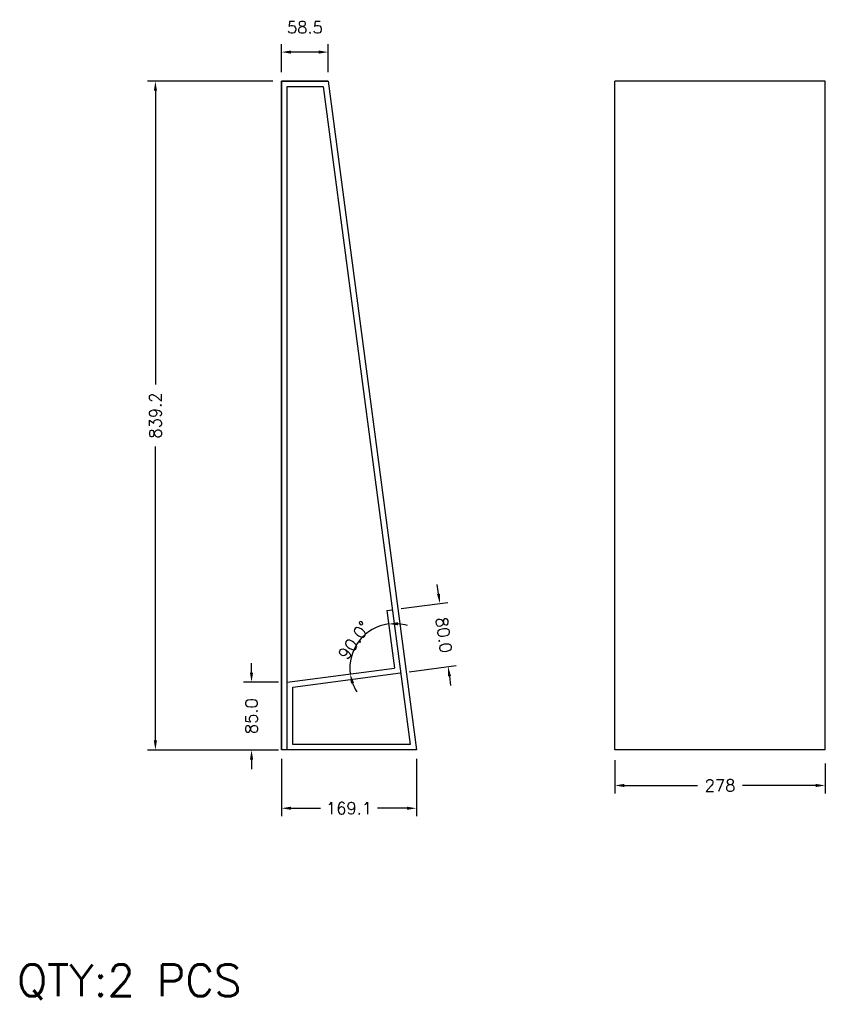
# Model space of a CAD drawing. Extents: x 11.1 to 21.2, y -85.6 to -73.2.
import ezdxf

# ---------------------------------------------------------------- set-up
doc = ezdxf.new("R2010")
doc.units = 0
doc.header["$LTSCALE"] = 1.28622
doc.header["$MEASUREMENT"] = 0
doc.layers.get('0').update_dxf_attribs({"linetype": 'CONTINUOUS'})
doc.layers.get('Defpoints').update_dxf_attribs({"linetype": 'CONTINUOUS'})
doc.styles.add('Roman', font='romans.shx', dxfattribs={"bigfont": 'hztxt.shx'})
doc.styles.get("Standard").update_dxf_attribs({"font": 'romans.shx'})
doc.dimstyles.get("Standard").update_dxf_attribs({"dimtxt": 0.15, "dimasz": 0.12, "dimexe": 0.1, "dimexo": 0.11, "dimgap": 0.09, "dimtad": 0, "dimdec": 1, "dimlfac": 100, "dimzin": 0, "dimdsep": 46, "dimtxsty": 'Standard', "dimcen": 0.11, "dimclrd": 5, "dimclre": 98, "dimclrt": 7, "dimadec": 1, "dimazin": 0, "dimtfac": 1, "dimtdec": 1, "dimtofl": 0, "dimtmove": 2, "dimatfit": 3, "dimfxl": 0, "dimtolj": 1, "dimtzin": 0, "dimarcsym": 0})

# ---------------------------------------------------------------- blocks, each defined once
blk = doc.blocks.new('*D1')
at = {"color": 98, "lineweight": -2}
for p, q in [((14.301, -73.979), (12.73, -73.979)), ((14.301, -82.371), (12.73, -82.371))]:
    blk.add_line(p, q, dxfattribs=at)
at = {"color": 5, "lineweight": -2}
for p, q in [((12.83, -74.099), (12.83, -77.785)), ((12.83, -82.251), (12.83, -78.565))]:
    blk.add_line(p, q, dxfattribs=at)
at = {"color": 5}
for points in [[(12.81, -74.099), (12.85, -74.099), (12.83, -73.979)], [(12.81, -82.251), (12.85, -82.251), (12.83, -82.371)]]:
    blk.add_solid(points, dxfattribs=at)
at = {"layer": 'Defpoints', "color": 0}
for p in [(12.83, -73.979), (14.411, -73.979), (14.411, -82.371)]:
    blk.add_point(p, dxfattribs=at)
at = {"color": 7, "insert": (12.83, -78.175), "char_height": 0.15, "attachment_point": 5, "rotation": 90}
blk.add_mtext('\\A1;839.2', dxfattribs=at)
blk = doc.blocks.new('*D4')
at = {"color": 5, "lineweight": -2}
for start, end in [(97.5089, 187.5089), (72.8393, 85.1741), (199.8437, 212.1785)]:
    blk.add_arc((15.826, -81.343), 0.558, start, end, dxfattribs=at)
at = {"color": 5}
for points in [[(15.873, -80.807), (15.872, -80.767), (15.753, -80.79)], [(15.281, -81.538), (15.32, -81.528), (15.272, -81.416)]]:
    blk.add_solid(points, dxfattribs=at)
at = {"layer": 'Defpoints', "color": 0}
for p in [(15.73, -80.62), (15.486, -80.9), (15.826, -81.343), (15.826, -81.343), (14.481, -81.521)]:
    blk.add_point(p, dxfattribs=at)
at = {"color": 7, "insert": (15.323, -80.995), "char_height": 0.15, "attachment_point": 5, "rotation": 55.269}
blk.add_mtext('\\A1;90.0°', dxfattribs=at)
blk = doc.blocks.new('*D3')
at = {"color": 98, "lineweight": -2}
for p, q in [((14.411, -82.481), (14.411, -83.202)), ((16.102, -82.481), (16.102, -83.202))]:
    blk.add_line(p, q, dxfattribs=at)
at = {"color": 5, "lineweight": -2}
for p, q in [((14.531, -83.102), (14.899, -83.102)), ((15.982, -83.102), (15.615, -83.102))]:
    blk.add_line(p, q, dxfattribs=at)
at = {"color": 5}
for points in [[(14.531, -83.082), (14.531, -83.122), (14.411, -83.102)], [(15.982, -83.082), (15.982, -83.122), (16.102, -83.102)]]:
    blk.add_solid(points, dxfattribs=at)
at = {"layer": 'Defpoints', "color": 0}
for p in [(14.411, -82.371), (16.102, -82.371), (16.102, -83.102)]:
    blk.add_point(p, dxfattribs=at)
at = {"color": 7, "insert": (15.257, -83.102), "char_height": 0.15, "attachment_point": 5}
blk.add_mtext('\\A1;169.1', dxfattribs=at)
blk = doc.blocks.new('*D2')
at = {"color": 5, "lineweight": -2}
for p, q in [((14.035, -81.401), (14.035, -81.281)), ((14.035, -82.491), (14.035, -82.611))]:
    blk.add_line(p, q, dxfattribs=at)
at = {"color": 98, "lineweight": -2}
for p, q in [((14.371, -81.521), (13.935, -81.521)), ((14.371, -82.371), (13.935, -82.371))]:
    blk.add_line(p, q, dxfattribs=at)
at = {"color": 5}
for points in [[(14.015, -81.401), (14.055, -81.401), (14.035, -81.521)], [(14.015, -82.491), (14.055, -82.491), (14.035, -82.371)]]:
    blk.add_solid(points, dxfattribs=at)
at = {"layer": 'Defpoints', "color": 0}
for p in [(14.481, -81.521), (14.035, -82.371), (14.481, -82.371)]:
    blk.add_point(p, dxfattribs=at)
at = {"color": 7, "insert": (14.035, -81.946), "char_height": 0.15, "attachment_point": 5, "rotation": 90}
blk.add_mtext('\\A1;85.0', dxfattribs=at)
blk = doc.blocks.new('*D5')
at = {"color": 5, "lineweight": -2}
for p, q in [((16.38, -80.413), (16.364, -80.294)), ((16.515, -81.444), (16.531, -81.563))]:
    blk.add_line(p, q, dxfattribs=at)
at = {"color": 98, "lineweight": -2}
for p, q in [((15.909, -80.596), (16.494, -80.519)), ((16.013, -81.389), (16.599, -81.312))]:
    blk.add_line(p, q, dxfattribs=at)
at = {"color": 5}
for points in [[(16.399, -80.41), (16.36, -80.416), (16.395, -80.532)], [(16.535, -81.441), (16.496, -81.447), (16.5, -81.325)]]:
    blk.add_solid(points, dxfattribs=at)
at = {"layer": 'Defpoints', "color": 0}
for p in [(15.8, -80.61), (16.5, -81.325), (15.904, -81.404)]:
    blk.add_point(p, dxfattribs=at)
at = {"color": 7, "insert": (16.447, -80.929), "char_height": 0.15, "attachment_point": 5, "rotation": 277.5089}
blk.add_mtext('\\A1;80.0', dxfattribs=at)
blk = doc.blocks.new('*D0')
at = {"color": 98, "lineweight": -2}
for p, q in [((18.588, -82.499), (18.588, -82.916)), ((21.228, -82.541), (21.228, -82.916))]:
    blk.add_line(p, q, dxfattribs=at)
at = {"color": 5, "lineweight": -2}
for p, q in [((18.708, -82.816), (19.625, -82.816)), ((21.108, -82.816), (20.19, -82.816))]:
    blk.add_line(p, q, dxfattribs=at)
at = {"color": 5}
for points in [[(18.708, -82.796), (18.708, -82.836), (18.588, -82.816)], [(21.108, -82.796), (21.108, -82.836), (21.228, -82.816)]]:
    blk.add_solid(points, dxfattribs=at)
at = {"layer": 'Defpoints', "color": 0}
for p in [(18.588, -82.389), (21.228, -82.431), (18.588, -82.816)]:
    blk.add_point(p, dxfattribs=at)
at = {"color": 7, "insert": (19.908, -82.816), "char_height": 0.15, "attachment_point": 5}
blk.add_mtext('\\A1;278', dxfattribs=at)
blk = doc.blocks.new('*D6')
at = {"color": 98, "lineweight": -2}
for p, q in [((14.411, -73.869), (14.411, -73.515)), ((14.996, -73.869), (14.996, -73.515))]:
    blk.add_line(p, q, dxfattribs=at)
at = {"color": 5, "lineweight": -2}
blk.add_line((14.876, -73.615), (14.531, -73.615), dxfattribs=at)
at = {"color": 5}
for points in [[(14.531, -73.595), (14.531, -73.635), (14.411, -73.615)], [(14.876, -73.595), (14.876, -73.635), (14.996, -73.615)]]:
    blk.add_solid(points, dxfattribs=at)
at = {"layer": 'Defpoints', "color": 0}
for p in [(14.411, -73.615), (14.411, -73.979), (14.996, -73.979)]:
    blk.add_point(p, dxfattribs=at)
at = {"color": 7, "insert": (14.704, -73.305), "char_height": 0.15, "attachment_point": 5}
blk.add_mtext('\\A1;58.5', dxfattribs=at)

msp = doc.modelspace()

# ---------------------------------------------------------------- linework, layer by layer
for p, q in [((14.4113, -73.9786), (14.4113, -82.3706)), ((14.9963, -73.9786), (14.4113, -73.9786)), ((14.9963, -73.9786), (16.1024, -82.3706)), ((18.5876, -82.3706), (18.5876, -73.9786)), ((21.2276, -73.9786), (18.5876, -73.9786)), ((21.2276, -82.3706), (21.2276, -73.9786)), ((14.4813, -82.3706), (14.4813, -74.0486)), ((14.4813, -74.0486), (14.9349, -74.0486)), ((14.9349, -74.0486), (16.0226, -82.3006)), ((15.7304, -80.6196), (15.7998, -80.6105)), ((15.7304, -80.6196), (15.8258, -81.3434)), ((14.4813, -81.5206), (15.8258, -81.3434)), ((14.5513, -81.582), (15.9044, -81.4036)), ((14.5513, -82.3006), (14.5513, -81.582)), ((16.0226, -82.3006), (14.5513, -82.3006)), ((21.2276, -82.3706), (18.5876, -82.3706))]:
    msp.add_line(p, q)
msp.add_lwpolyline([(16.1024, -82.3706), (14.4113, -82.3706), (14.4113, -73.9786), (14.9963, -73.9786)])

# ---------------------------------------------------------------- texts
at = {"insert": (11.0972, -85.061), "char_height": 0.4, "width": 14.0926, "attachment_point": 1, "style": 'Roman'}
msp.add_mtext('{\\fRomanS|b0|i0|c134|p2;QTY:2 PCS}', dxfattribs=at)

# ---------------------------------------------------------------- dimensions: what is measured, and where the dimension line sits
for base, p1, p2, picture, middle in [((14.4113, -73.6153), (14.9963, -73.9786), (14.4113, -73.9786), '*D6', (14.7038, -73.3053)), ((16.1024, -83.1024), (14.4113, -82.3706), (16.1024, -82.3706), '*D3', (15.2569, -83.1024))]:
    dim = msp.add_linear_dim(base=base, p1=p1, p2=p2, dimstyle='Standard')
    dim.commit()
    dim.dimension.update_dxf_attribs({"geometry": picture, "text_midpoint": middle})
for base, p1, p2, picture, middle in [((12.8304, -73.9786), (14.4113, -82.3706), (14.4113, -73.9786), '*D1', (12.8304, -78.1746)), ((14.0352, -82.3706), (14.4813, -81.5206), (14.4813, -82.3706), '*D2', (14.0352, -81.9456))]:
    dim = msp.add_linear_dim(base=base, p1=p1, p2=p2, angle=90, dimstyle='Standard')
    dim.commit()
    dim.dimension.update_dxf_attribs({"geometry": picture, "text_midpoint": middle})
dim = msp.add_aligned_dim(p1=(15.7998, -80.6105), p2=(15.9044, -81.4036), distance=0.6005, dimstyle='Standard')
dim.commit()
dim.dimension.update_dxf_attribs({"geometry": '*D5', "text_midpoint": (16.4475, -80.9286)})
dim = msp.add_angular_dim_2l(base=(15.4858, -80.9003), line1=((14.4813, -81.5206), (15.8258, -81.3434)), line2=((15.7304, -80.6196), (15.8258, -81.3434)), dimstyle='Standard')
dim.commit()
dim.dimension.update_dxf_attribs({"geometry": '*D4', "text_midpoint": (15.323, -80.9948), "dimtype": 162})
at = {"color": 2}
dim = msp.add_linear_dim(base=(18.5876, -82.8161), p1=(21.2276, -82.4307), p2=(18.5876, -82.3893), angle=180, text='278', dimstyle='Standard', dxfattribs=at)
dim.commit()
dim.dimension.update_dxf_attribs({"geometry": '*D0', "text_midpoint": (19.9076, -82.8161)})

doc.saveas('drawing.dxf')
